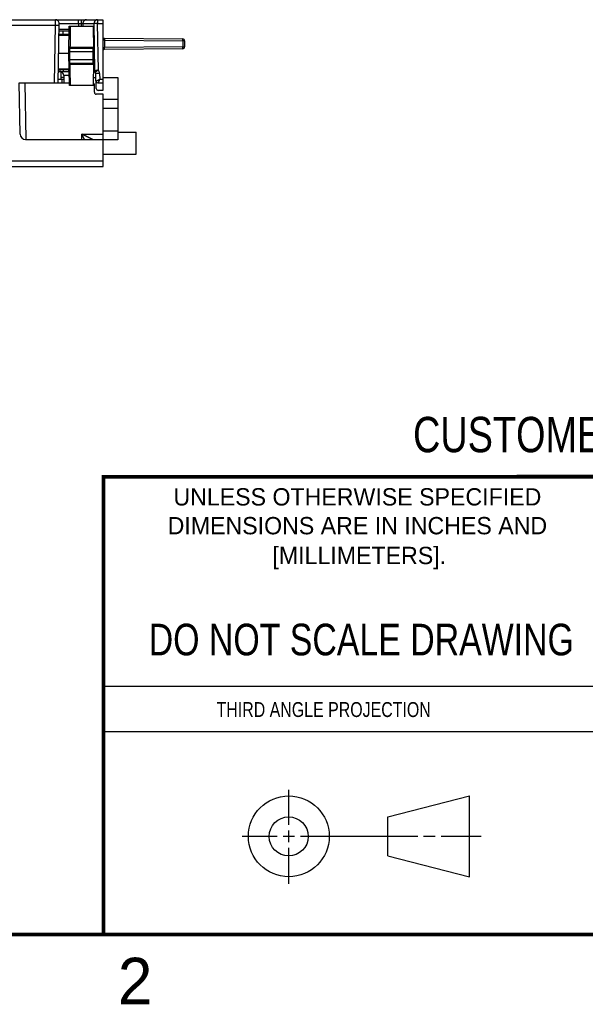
# Model space of a CAD drawing. Header units: inches. Extents: x 0 to 22, y 0 to 17.
# Tile 22 of 57: x 13.2 to 16.2, y 0.1 to 5.4. Entities that reach past the tile are written whole.
import ezdxf
from ezdxf.enums import TextEntityAlignment as Align

# ---------------------------------------------------------------- set-up
doc = ezdxf.new("R2010")
doc.units = ezdxf.units.IN
doc.header["$LTSCALE"] = 1.21
doc.header["$MEASUREMENT"] = 0
doc.layers.get('0').update_dxf_attribs({"linetype": 'CONTINUOUS'})
doc.styles.get("Standard").update_dxf_attribs({"font": 'txt', "width": 0.8})

msp = doc.modelspace()

# ---------------------------------------------------------------- linework, layer by layer
at = {"color": 7, "linetype": 'CONTINUOUS'}
for p, q in [((9.1957, 5.4149), (13.6062, 5.4149)), ((13.4906, 5.4149), (13.4906, 5.3946)), ((13.5784, 5.4149), (13.5784, 5.3949)), ((13.6062, 5.4149), (13.6062, 5.0349)), ((9.784, 5.3854), (13.3523, 5.3854)), ((13.3469, 5.0749), (13.3523, 5.3854)), ((13.3669, 5.0748), (13.3725, 5.3946)), ((13.4263, 5.3529), (13.3718, 5.3529)), ((13.4265, 5.3627), (13.3719, 5.3627)), ((13.3725, 5.3946), (13.4906, 5.3946)), ((13.3917, 5.3529), (13.3917, 5.3349)), ((13.4242, 5.2349), (13.4268, 5.3799)), ((13.4268, 5.3799), (13.5567, 5.3799)), ((13.4767, 5.3946), (13.4766, 5.3799)), ((13.4906, 5.3946), (13.4907, 5.3799)), ((13.4999, 5.3946), (13.5597, 5.3946)), ((13.4999, 5.3946), (13.5001, 5.3799)), ((13.5588, 5.2571), (13.5567, 5.3799)), ((13.5784, 5.3949), (13.5597, 5.3946)), ((13.5644, 5.1398), (13.5597, 5.3946)), ((13.5784, 5.3949), (13.6062, 5.3949)), ((13.5831, 5.1437), (13.5784, 5.3949)), ((13.4161, 5.33), (13.3714, 5.33)), ((13.4204, 5.3349), (13.3715, 5.3349)), ((13.6161, 5.3148), (14.0363, 5.3112)), ((13.6161, 5.3048), (14.0364, 5.3012)), ((13.6161, 5.3048), (13.6161, 5.265)), ((14.0462, 5.3012), (14.0364, 5.3012)), ((14.0364, 5.3012), (14.0364, 5.2687)), ((14.0462, 5.3012), (14.0462, 5.2687)), ((13.4243, 5.242), (13.4293, 5.2419)), ((13.4292, 5.2349), (13.4293, 5.2419)), ((13.554, 5.2419), (13.4293, 5.2419)), ((13.4298, 5.2619), (13.5524, 5.2619)), ((13.4305, 5.267), (13.5573, 5.267)), ((13.559, 5.242), (13.554, 5.2419)), ((13.554, 5.2419), (13.5541, 5.2349)), ((13.5589, 5.2551), (13.5588, 5.2571)), ((13.5589, 5.2453), (13.5589, 5.2475)), ((13.559, 5.243), (13.5589, 5.2453)), ((13.5591, 5.2349), (13.559, 5.243)), ((14.0364, 5.2687), (13.6161, 5.265)), ((14.0363, 5.2587), (13.6161, 5.255)), ((14.0364, 5.2687), (14.0462, 5.2687)), ((13.3697, 5.2349), (13.4242, 5.2349)), ((13.4272, 5.0619), (13.4242, 5.2349)), ((13.4248, 5.1998), (13.4298, 5.1999)), ((13.4298, 5.1999), (13.4292, 5.2349)), ((13.5535, 5.1999), (13.4298, 5.1999)), ((13.5585, 5.1998), (13.5535, 5.1999)), ((13.5583, 5.1841), (13.5584, 5.1857)), ((13.5584, 5.1954), (13.5585, 5.1977)), ((13.5584, 5.1932), (13.5584, 5.1954)), ((13.5584, 5.1857), (13.5584, 5.1932)), ((13.5585, 5.1998), (13.5591, 5.2349)), ((13.5585, 5.1977), (13.5585, 5.1998)), ((13.3803, 5.1349), (13.368, 5.1349)), ((13.4202, 5.1449), (13.3681, 5.1449)), ((13.4159, 5.1498), (13.3682, 5.1498)), ((13.375, 5.1435), (13.375, 5.1449)), ((13.3812, 5.1345), (13.3812, 5.0949)), ((13.4257, 5.1349), (13.385, 5.1349)), ((13.395, 5.1447), (13.395, 5.1449)), ((13.4218, 5.1447), (13.395, 5.1447)), ((13.395, 5.1349), (13.395, 5.1447)), ((13.5519, 5.1799), (13.4303, 5.1799)), ((13.5568, 5.1748), (13.431, 5.1748)), ((13.5562, 5.0619), (13.5583, 5.1841)), ((13.5597, 5.1349), (13.5575, 5.1349)), ((13.3673, 5.0949), (13.3969, 5.0949)), ((13.3968, 5.1046), (13.3812, 5.1046)), ((13.3871, 5.0949), (13.3871, 5.0749)), ((13.4263, 5.1153), (13.3966, 5.1153)), ((13.3966, 5.1153), (13.3973, 5.0749)), ((13.5569, 5.1038), (13.57, 5.1038)), ((13.5896, 5.1254), (13.5697, 5.1251)), ((13.5711, 5.0447), (13.5697, 5.1251)), ((13.5896, 5.1254), (13.5902, 5.0949)), ((13.5902, 5.0949), (13.6062, 5.0949)), ((13.6062, 5.1038), (13.6883, 5.1038)), ((13.6883, 5.1038), (13.6883, 4.7691)), ((13.1567, 5.0749), (13.427, 5.0749)), ((13.1623, 4.8004), (13.1575, 5.0749)), ((13.1875, 5.0749), (13.1928, 4.7709)), ((13.5562, 5.0619), (13.4272, 5.0619)), ((13.5618, 5.0248), (13.5614, 5.065)), ((13.5804, 5.0749), (13.6062, 5.0749)), ((13.6062, 5.0349), (13.5811, 5.0349)), ((13.6082, 5.0149), (13.5718, 5.0149)), ((13.6082, 4.6269), (13.6082, 5.0149)), ((13.6883, 4.9856), (13.6082, 4.9856)), ((13.6883, 4.9384), (13.6082, 4.9384)), ((13.6883, 4.8164), (13.6082, 4.8164)), ((13.1923, 4.7709), (13.6082, 4.7709)), ((13.4936, 4.7709), (13.4941, 4.8004)), ((13.4941, 4.8004), (13.6082, 4.8004)), ((13.6883, 4.7691), (13.6082, 4.7691)), ((13.6883, 4.811), (13.7857, 4.811)), ((13.7857, 4.6929), (13.7857, 4.811)), ((9.1177, 4.6564), (13.6082, 4.6564)), ((13.6082, 4.6929), (13.7857, 4.6929)), ((9.1377, 4.6269), (13.6082, 4.6269)), ((15.1374, 1.132), (15.5769, 1.2447)), ((15.5769, 0.8105), (15.5769, 1.2447)), ((15.1374, 0.9219), (15.1374, 1.132)), ((15.1374, 0.9219), (15.5769, 0.8105))]:
    msp.add_line(p, q, dxfattribs=at)
at = {"color": 2, "linetype": 'CONTINUOUS'}
for p, q in [((13.61, 1.835), (16.375, 1.835)), ((16.375, 1.5888), (13.61, 1.5888)), ((14.6059, 1.0901), (14.6059, 1.2769)), ((14.6059, 0.9964), (14.6059, 1.0589)), ((14.3557, 1.0276), (14.5434, 1.0276)), ((14.5747, 1.0276), (14.6372, 1.0276)), ((14.6684, 1.0276), (15.2987, 1.0276)), ((15.3299, 1.0276), (15.3924, 1.0276)), ((15.4237, 1.0276), (15.6394, 1.0276)), ((14.6059, 0.7723), (14.6059, 0.9651))]:
    msp.add_line(p, q, dxfattribs=at)
at = {"color": 7, "linetype": 'CONTINUOUS'}
for points in [[(13.4263, 5.353), (13.4262, 5.3516), (13.4262, 5.3502), (13.4261, 5.3489), (13.4261, 5.3476), (13.426, 5.3464), (13.4259, 5.3453), (13.4258, 5.3442), (13.4257, 5.3432), (13.4256, 5.3423), (13.4254, 5.3415), (13.4253, 5.3407), (13.4251, 5.3399), (13.4249, 5.3393), (13.4248, 5.3387), (13.4246, 5.3381), (13.4244, 5.3377), (13.4242, 5.3372), (13.424, 5.3368), (13.4238, 5.3365), (13.4236, 5.3362), (13.4234, 5.3359), (13.4232, 5.3357), (13.4229, 5.3355), (13.4227, 5.3354), (13.4224, 5.3352), (13.4221, 5.3351), (13.4217, 5.335), (13.4213, 5.335), (13.4208, 5.3349), (13.4204, 5.3349)], [(13.5589, 5.2475), (13.5589, 5.2509), (13.5589, 5.2551)], [(13.375, 5.1435), (13.3751, 5.143), (13.3751, 5.1424), (13.3752, 5.1418), (13.3753, 5.1412), (13.3755, 5.1407), (13.3757, 5.1401), (13.3759, 5.1396), (13.3762, 5.1391), (13.3765, 5.1386), (13.3768, 5.1381), (13.3771, 5.1376), (13.3775, 5.1371), (13.3779, 5.1367), (13.3783, 5.1363), (13.3787, 5.1359), (13.3792, 5.1356), (13.3797, 5.1352), (13.3802, 5.1349), (13.3807, 5.1347), (13.3812, 5.1344), (13.3818, 5.1342), (13.3822, 5.1341)], [(13.4202, 5.1449), (13.4206, 5.1449), (13.4211, 5.1449), (13.4215, 5.1448), (13.4219, 5.1447), (13.4222, 5.1446), (13.4225, 5.1445), (13.4227, 5.1443), (13.423, 5.1441), (13.4232, 5.1439), (13.4234, 5.1437), (13.4236, 5.1433), (13.4238, 5.143), (13.424, 5.1426), (13.4242, 5.1422), (13.4244, 5.1417), (13.4246, 5.1412), (13.4248, 5.1406), (13.4249, 5.1399), (13.4251, 5.1392), (13.4252, 5.1384), (13.4254, 5.1375), (13.4255, 5.1366), (13.4256, 5.1356), (13.4257, 5.1345), (13.4258, 5.1334), (13.4259, 5.1322), (13.426, 5.131), (13.426, 5.1296), (13.4261, 5.1283), (13.4261, 5.1268)]]:
    msp.add_lwpolyline(points, dxfattribs=at)
at = {"color": 7, "linetype": 'CONTINUOUS', "const_width": 0.02}
for points in [[(13.6, 2.9595), (21.5, 2.96)], [(13.61, 0.5), (13.61, 2.96)], [(0.5, 0.5), (21.5, 0.5)]]:
    msp.add_lwpolyline(points, dxfattribs=at)
at = {"color": 7, "linetype": 'CONTINUOUS'}
for centre, radius in [((14.6059, 1.0276), 0.2171), ((14.6054, 1.0269), 0.105)]:
    msp.add_circle(centre, radius, dxfattribs=at)
for centre, radius, start, end in [((13.3525, 5.3949), 0.02, 359, 90), ((13.3517, 5.3329), 0.02, 5.7407, 8.7653), ((13.6162, 5.3248), 0.01, 180, 269.5), ((14.0362, 5.3012), 0.01, 0, 89.5), ((13.4298, 5.2669), 0.005, 179, 270), ((13.6162, 5.245), 0.01, 90.5, 180), ((14.0362, 5.2687), 0.01, 270.5, 360), ((13.385, 5.1449), 0.01, 181, 270), ((13.3766, 5.1149), 0.02, 1, 73.6307), ((13.4303, 5.1749), 0.005, 90, 181), ((13.5597, 5.1249), 0.01, 1, 90), ((13.5597, 5.1249), 0.03, 1, 38.7145), ((13.5804, 5.0849), 0.01, 181, 270), ((13.5514, 5.0649), 0.01, 0.5, 59.9725), ((13.5811, 5.0449), 0.01, 181, 270), ((13.5718, 5.0249), 0.01, 180.5, 270), ((13.1923, 4.8009), 0.03, 181, 270)]:
    msp.add_arc(centre, radius, start, end, dxfattribs=at)
for points, knots in [([(13.3523, 5.3854), (13.3523, 5.3859), (13.3523, 5.3868), (13.3524, 5.3882), (13.3524, 5.3895), (13.3524, 5.3909), (13.3524, 5.3922), (13.3524, 5.3935), (13.3524, 5.3948), (13.3524, 5.3961), (13.3524, 5.3974), (13.3524, 5.3986), (13.3524, 5.3998), (13.3524, 5.401), (13.3524, 5.4021), (13.3524, 5.4032), (13.3524, 5.4043), (13.3525, 5.4053), (13.3525, 5.4063), (13.3525, 5.4072), (13.3525, 5.4081), (13.3525, 5.409), (13.3525, 5.4098), (13.3525, 5.4105), (13.3525, 5.4112), (13.3525, 5.4118), (13.3525, 5.4124), (13.3525, 5.4129), (13.3525, 5.4134), (13.3525, 5.4138), (13.3525, 5.4141), (13.3525, 5.4144), (13.3525, 5.4146), (13.3525, 5.4148), (13.3525, 5.4149), (13.3525, 5.4149), (13.3525, 5.4149)], [0, 0, 0, 0, 0.046464, 0.092787, 0.138875, 0.184636, 0.229976, 0.274803, 0.319026, 0.362554, 0.405289, 0.447137, 0.488007, 0.527812, 0.56648, 0.603933, 0.640091, 0.674874, 0.70821, 0.740031, 0.77027, 0.798865, 0.825756, 0.850886, 0.8742, 0.895653, 0.915201, 0.932801, 0.948418, 0.962018, 0.973574, 0.983061, 0.990461, 0.995757, 0.998939, 1, 1, 1, 1]), ([(13.4767, 5.3946), (13.4767, 5.3949), (13.4767, 5.3956), (13.4767, 5.3966), (13.4767, 5.3976), (13.4766, 5.3986), (13.4766, 5.3996), (13.4766, 5.4006), (13.4765, 5.4016), (13.4765, 5.4025), (13.4764, 5.4035), (13.4764, 5.4044), (13.4763, 5.4053), (13.4762, 5.4061), (13.4761, 5.407), (13.4761, 5.4078), (13.476, 5.4085), (13.4759, 5.4093), (13.4758, 5.4099), (13.4757, 5.4106), (13.4756, 5.4112), (13.4755, 5.4118), (13.4753, 5.4123), (13.4752, 5.4128), (13.4751, 5.4132), (13.475, 5.4136), (13.4749, 5.414), (13.4747, 5.4143), (13.4746, 5.4145), (13.4745, 5.4147), (13.4743, 5.4148), (13.4742, 5.4149), (13.4741, 5.4149), (13.474, 5.4149)], [0, 0, 0, 0, 0.048857, 0.097682, 0.146287, 0.19452, 0.242361, 0.28965, 0.336207, 0.381969, 0.426857, 0.470695, 0.513352, 0.554807, 0.594912, 0.633518, 0.670584, 0.706027, 0.739711, 0.771544, 0.80151, 0.8295, 0.855419, 0.879259, 0.900968, 0.920484, 0.937799, 0.95294, 0.965922, 0.976828, 0.985864, 0.993381, 1, 1, 1, 1]), ([(13.5187, 5.4149), (13.5183, 5.4149), (13.5177, 5.4149), (13.5167, 5.4148), (13.5158, 5.4147), (13.5148, 5.4145), (13.5139, 5.4143), (13.513, 5.414), (13.5121, 5.4137), (13.5112, 5.4133), (13.5103, 5.4128), (13.5095, 5.4124), (13.5086, 5.4118), (13.5078, 5.4113), (13.5071, 5.4107), (13.5063, 5.41), (13.5056, 5.4093), (13.505, 5.4086), (13.5043, 5.4078), (13.5037, 5.407), (13.5032, 5.4062), (13.5026, 5.4053), (13.5022, 5.4044), (13.5017, 5.4035), (13.5013, 5.4026), (13.501, 5.4016), (13.5007, 5.4006), (13.5005, 5.3997), (13.5002, 5.3986), (13.5001, 5.3976), (13.5, 5.3966), (13.4999, 5.3956), (13.4999, 5.3949), (13.4999, 5.3946)], [0, 0, 0, 0, 0.031179, 0.06237, 0.093583, 0.124831, 0.156123, 0.18747, 0.218881, 0.250365, 0.281931, 0.313584, 0.345333, 0.37718, 0.409131, 0.441188, 0.473353, 0.505627, 0.538009, 0.570497, 0.603088, 0.63578, 0.668566, 0.701441, 0.734399, 0.767432, 0.800531, 0.833689, 0.866895, 0.900139, 0.933412, 0.966702, 1, 1, 1, 1]), ([(13.5784, 5.4149), (13.5781, 5.4149), (13.5774, 5.4149), (13.5765, 5.4148), (13.5755, 5.4147), (13.5746, 5.4145), (13.5736, 5.4143), (13.5727, 5.414), (13.5718, 5.4137), (13.5709, 5.4133), (13.57, 5.4128), (13.5692, 5.4124), (13.5684, 5.4118), (13.5676, 5.4113), (13.5668, 5.4107), (13.5661, 5.41), (13.5654, 5.4093), (13.5647, 5.4086), (13.564, 5.4078), (13.5634, 5.407), (13.5629, 5.4062), (13.5624, 5.4053), (13.5619, 5.4044), (13.5615, 5.4035), (13.5611, 5.4026), (13.5607, 5.4016), (13.5604, 5.4006), (13.5602, 5.3997), (13.56, 5.3987), (13.5598, 5.3976), (13.5597, 5.3966), (13.5597, 5.3956), (13.5596, 5.3949), (13.5597, 5.3946)], [0, 0, 0, 0, 0.031106, 0.062214, 0.093357, 0.124558, 0.155832, 0.187185, 0.218616, 0.250118, 0.281691, 0.313347, 0.345096, 0.376948, 0.408908, 0.440977, 0.473156, 0.505442, 0.537836, 0.570335, 0.602938, 0.635641, 0.66844, 0.701328, 0.734299, 0.767344, 0.800456, 0.833626, 0.866844, 0.900101, 0.933387, 0.96669, 1, 1, 1, 1]), ([(13.3523, 5.3854), (13.3527, 5.3854), (13.3533, 5.3854), (13.3544, 5.3854), (13.3554, 5.3854), (13.3564, 5.3854), (13.3573, 5.3853), (13.3583, 5.3853), (13.3593, 5.3853), (13.3602, 5.3853), (13.3611, 5.3853), (13.362, 5.3852), (13.3629, 5.3852), (13.3638, 5.3852), (13.3646, 5.3852), (13.3654, 5.3851), (13.3661, 5.3851), (13.3668, 5.3851), (13.3675, 5.3851), (13.3681, 5.385), (13.3687, 5.385), (13.3693, 5.385), (13.3698, 5.385), (13.3703, 5.3849), (13.3707, 5.3849), (13.3711, 5.3849), (13.3714, 5.3849), (13.3717, 5.3848), (13.3719, 5.3848), (13.3721, 5.3848), (13.3722, 5.3848), (13.3723, 5.3848), (13.3723, 5.3848), (13.3723, 5.3847)], [0, 0, 0, 0, 0.05061, 0.10109, 0.151312, 0.201147, 0.250465, 0.299142, 0.347051, 0.39407, 0.440079, 0.484958, 0.528593, 0.570872, 0.611687, 0.650932, 0.688507, 0.724316, 0.758266, 0.790271, 0.820249, 0.848122, 0.87382, 0.897277, 0.918433, 0.937234, 0.953632, 0.967588, 0.979066, 0.988041, 0.994498, 0.998443, 1, 1, 1, 1]), ([(13.4262, 5.3516), (13.4262, 5.3514), (13.4262, 5.3508), (13.4262, 5.3496), (13.4261, 5.3481), (13.426, 5.3467), (13.4259, 5.3453), (13.4258, 5.344), (13.4257, 5.3428), (13.4255, 5.3416), (13.4253, 5.3404), (13.4251, 5.3393), (13.4249, 5.3383), (13.4247, 5.3374), (13.4244, 5.3365), (13.4241, 5.3356), (13.4237, 5.3349), (13.4234, 5.3342), (13.423, 5.3335), (13.4225, 5.3329), (13.4221, 5.3323), (13.4215, 5.3319), (13.421, 5.3314), (13.4204, 5.331), (13.4198, 5.3307), (13.4191, 5.3305), (13.4184, 5.3303), (13.4177, 5.3301), (13.4169, 5.33), (13.4163, 5.33), (13.4161, 5.33)], [0, 0, 0, 0, 0.01526, 0.073223, 0.129222, 0.183164, 0.234984, 0.284646, 0.33213, 0.377454, 0.420658, 0.461777, 0.500823, 0.537836, 0.572932, 0.606257, 0.637958, 0.668177, 0.697076, 0.724852, 0.751727, 0.777965, 0.803855, 0.829691, 0.855759, 0.882348, 0.909766, 0.938322, 0.968309, 1, 1, 1, 1]), ([(13.4263, 5.3529), (13.4263, 5.3529), (13.4263, 5.3525), (13.4263, 5.3521), (13.4263, 5.3518)], [0, 0, 0, 0, 0.130018, 1, 1, 1, 1]), ([(13.4325, 5.3799), (13.4323, 5.3675), (13.4319, 5.3425), (13.4312, 5.3049), (13.4307, 5.2797), (13.4305, 5.267)], [0, 0, 0, 0, 0.330369, 0.663666, 1, 1, 1, 1]), ([(13.4906, 5.3946), (13.4908, 5.3946), (13.4912, 5.3946), (13.4918, 5.3945), (13.4924, 5.3945), (13.493, 5.3945), (13.4936, 5.3945), (13.4941, 5.3945), (13.4947, 5.3945), (13.4952, 5.3945), (13.4958, 5.3945), (13.4963, 5.3945), (13.4967, 5.3945), (13.4972, 5.3945), (13.4977, 5.3945), (13.4981, 5.3945), (13.4984, 5.3945), (13.4988, 5.3945), (13.4991, 5.3945), (13.4994, 5.3945), (13.4997, 5.3946), (13.4999, 5.3946), (13.4999, 5.3946)], [0, 0, 0, 0, 0.064766, 0.12928, 0.193305, 0.256608, 0.318958, 0.380126, 0.439889, 0.498027, 0.554324, 0.608572, 0.66057, 0.710133, 0.757085, 0.801261, 0.842508, 0.880681, 0.915638, 0.947253, 0.975407, 1, 1, 1, 1]), ([(13.4161, 5.33), (13.4161, 5.3301), (13.4161, 5.3304), (13.4161, 5.3307), (13.4162, 5.3311), (13.4162, 5.3314), (13.4163, 5.3317), (13.4165, 5.3321), (13.4166, 5.3324), (13.4168, 5.3327), (13.417, 5.333), (13.4171, 5.3332), (13.4174, 5.3335), (13.4176, 5.3337), (13.4178, 5.3339), (13.4181, 5.3341), (13.4183, 5.3343), (13.4186, 5.3345), (13.4189, 5.3346), (13.4192, 5.3347), (13.4195, 5.3348), (13.4198, 5.3349), (13.4201, 5.3349), (13.4203, 5.3349), (13.4204, 5.3349)], [0, 0, 0, 0, 0.048539, 0.097007, 0.145345, 0.1935, 0.24142, 0.289059, 0.336373, 0.383325, 0.429885, 0.47603, 0.521743, 0.567018, 0.611855, 0.656265, 0.700267, 0.743889, 0.787166, 0.830143, 0.872872, 0.915407, 0.957812, 1, 1, 1, 1]), ([(13.6062, 5.3248), (13.6062, 5.3242), (13.6063, 5.323), (13.6064, 5.3213), (13.6066, 5.3195), (13.6068, 5.3179), (13.6072, 5.3163), (13.6075, 5.3149), (13.6079, 5.3136), (13.6084, 5.3124), (13.6088, 5.3113), (13.6093, 5.3104), (13.6098, 5.3095), (13.6102, 5.3088), (13.6107, 5.3082), (13.6112, 5.3076), (13.6116, 5.3071), (13.612, 5.3067), (13.6124, 5.3063), (13.6128, 5.306), (13.6132, 5.3057), (13.6136, 5.3055), (13.614, 5.3053), (13.6143, 5.3052), (13.6147, 5.3051), (13.6151, 5.305), (13.6154, 5.3049), (13.6157, 5.3049), (13.6159, 5.3048), (13.6161, 5.3048)], [0, 0, 0, 0, 0.075384, 0.149685, 0.221977, 0.291339, 0.35708, 0.418718, 0.475969, 0.528734, 0.577064, 0.621126, 0.661181, 0.697537, 0.730531, 0.760511, 0.787799, 0.812718, 0.835576, 0.856665, 0.876203, 0.894401, 0.911493, 0.927723, 0.943252, 0.958157, 0.972522, 0.986436, 1, 1, 1, 1]), ([(13.6161, 5.3148), (13.6161, 5.3148), (13.6161, 5.3148), (13.6161, 5.3148), (13.6161, 5.3147), (13.6162, 5.3145), (13.6162, 5.3144), (13.6162, 5.3142), (13.6162, 5.3139), (13.6162, 5.3137), (13.6162, 5.3134), (13.6162, 5.3131), (13.6162, 5.3127), (13.6162, 5.3123), (13.6161, 5.3119), (13.6161, 5.3115), (13.6161, 5.311), (13.6161, 5.3105), (13.6161, 5.31), (13.6161, 5.3095), (13.6161, 5.3089), (13.6161, 5.3084), (13.6161, 5.3078), (13.6161, 5.3072), (13.6161, 5.3066), (13.6161, 5.306), (13.6161, 5.3054), (13.6161, 5.305), (13.6161, 5.3048)], [0, 0, 0, 0, 0.001875, 0.007356, 0.016451, 0.029132, 0.045355, 0.065059, 0.088174, 0.114615, 0.144286, 0.177079, 0.212875, 0.251544, 0.292942, 0.336921, 0.38332, 0.431968, 0.48269, 0.535297, 0.589601, 0.645402, 0.7025, 0.760684, 0.819741, 0.879453, 0.939601, 1, 1, 1, 1]), ([(14.0364, 5.3012), (14.0364, 5.3014), (14.0364, 5.3018), (14.0364, 5.3024), (14.0364, 5.303), (14.0364, 5.3036), (14.0364, 5.3041), (14.0364, 5.3047), (14.0364, 5.3053), (14.0364, 5.3058), (14.0364, 5.3063), (14.0364, 5.3068), (14.0364, 5.3073), (14.0364, 5.3078), (14.0364, 5.3082), (14.0364, 5.3086), (14.0364, 5.309), (14.0364, 5.3094), (14.0364, 5.3097), (14.0364, 5.31), (14.0364, 5.3103), (14.0364, 5.3105), (14.0364, 5.3107), (14.0364, 5.3109), (14.0363, 5.311), (14.0363, 5.3111), (14.0363, 5.3111), (14.0363, 5.3112), (14.0363, 5.3112)], [0, 0, 0, 0, 0.060185, 0.120169, 0.179769, 0.23878, 0.296965, 0.354068, 0.409855, 0.464147, 0.516748, 0.567468, 0.616122, 0.662526, 0.706507, 0.747912, 0.786588, 0.822394, 0.855201, 0.884887, 0.911346, 0.934481, 0.954209, 0.97046, 0.983179, 0.992327, 0.997893, 1, 1, 1, 1]), ([(13.4248, 5.267), (13.4248, 5.267), (13.4248, 5.267), (13.4248, 5.267), (13.4249, 5.267), (13.425, 5.267), (13.4251, 5.267), (13.4252, 5.267), (13.4254, 5.267), (13.4256, 5.267), (13.4258, 5.2671), (13.426, 5.2671), (13.4263, 5.2671), (13.4265, 5.2671), (13.4268, 5.2671), (13.4271, 5.2671), (13.4274, 5.2671), (13.4277, 5.267), (13.428, 5.267), (13.4284, 5.267), (13.4287, 5.267), (13.4291, 5.267), (13.4294, 5.267), (13.4298, 5.267), (13.4301, 5.267), (13.4304, 5.267), (13.4305, 5.267)], [0, 0, 0, 0, 0.002559, 0.009349, 0.020504, 0.035994, 0.055749, 0.079672, 0.107643, 0.139523, 0.17515, 0.214342, 0.256901, 0.30261, 0.351237, 0.402534, 0.45624, 0.512082, 0.569776, 0.629027, 0.689535, 0.750991, 0.813082, 0.875493, 0.937905, 1, 1, 1, 1]), ([(13.4293, 5.2419), (13.4294, 5.2423), (13.4294, 5.2429), (13.4294, 5.2439), (13.4294, 5.2449), (13.4294, 5.2459), (13.4295, 5.2469), (13.4295, 5.2479), (13.4295, 5.2489), (13.4295, 5.2498), (13.4295, 5.2507), (13.4296, 5.2516), (13.4296, 5.2525), (13.4296, 5.2533), (13.4296, 5.2542), (13.4296, 5.2549), (13.4296, 5.2557), (13.4297, 5.2564), (13.4297, 5.2571), (13.4297, 5.2577), (13.4297, 5.2583), (13.4297, 5.2589), (13.4297, 5.2594), (13.4297, 5.2599), (13.4297, 5.2603), (13.4298, 5.2607), (13.4298, 5.261), (13.4298, 5.2613), (13.4298, 5.2615), (13.4298, 5.2617), (13.4298, 5.2618), (13.4298, 5.2619), (13.4298, 5.2619), (13.4298, 5.2619)], [0, 0, 0, 0, 0.050689, 0.101229, 0.151515, 0.201415, 0.250804, 0.299553, 0.347532, 0.394614, 0.440686, 0.485628, 0.529309, 0.571603, 0.612419, 0.651669, 0.689246, 0.725037, 0.75895, 0.79091, 0.820849, 0.848699, 0.874391, 0.897846, 0.918993, 0.93778, 0.954161, 0.968095, 0.979542, 0.988477, 0.994875, 0.998719, 1, 1, 1, 1]), ([(13.4305, 5.267), (13.4305, 5.2669), (13.4305, 5.2667), (13.4305, 5.2663), (13.4305, 5.266), (13.4305, 5.2657), (13.4305, 5.2653), (13.4304, 5.265), (13.4304, 5.2647), (13.4304, 5.2644), (13.4304, 5.2641), (13.4303, 5.2638), (13.4303, 5.2636), (13.4303, 5.2633), (13.4302, 5.2631), (13.4302, 5.2629), (13.4302, 5.2627), (13.4301, 5.2625), (13.4301, 5.2624), (13.43, 5.2622), (13.43, 5.2621), (13.4299, 5.262), (13.4299, 5.262), (13.4298, 5.2619), (13.4298, 5.2619), (13.4298, 5.2619)], [0, 0, 0, 0, 0.064697, 0.129825, 0.194928, 0.259483, 0.322915, 0.384833, 0.445021, 0.503227, 0.55918, 0.612601, 0.66325, 0.710903, 0.75535, 0.7964, 0.833881, 0.86765, 0.897595, 0.923643, 0.945775, 0.964063, 0.978731, 0.990324, 1, 1, 1, 1]), ([(13.5573, 5.267), (13.5573, 5.2669), (13.5573, 5.2666), (13.5573, 5.2663), (13.5572, 5.2659), (13.5572, 5.2656), (13.557, 5.2652), (13.5569, 5.2649), (13.5568, 5.2646), (13.5566, 5.2643), (13.5564, 5.264), (13.5562, 5.2637), (13.5559, 5.2634), (13.5557, 5.2632), (13.5554, 5.2629), (13.5551, 5.2627), (13.5548, 5.2625), (13.5545, 5.2624), (13.5541, 5.2622), (13.5538, 5.2621), (13.5534, 5.262), (13.5531, 5.262), (13.5527, 5.2619), (13.5525, 5.2619), (13.5524, 5.2619)], [0, 0, 0, 0, 0.045657, 0.091311, 0.136958, 0.182593, 0.228214, 0.273815, 0.319395, 0.364951, 0.41048, 0.455981, 0.501452, 0.546894, 0.592306, 0.637689, 0.683045, 0.728376, 0.773684, 0.818972, 0.864244, 0.909503, 0.954754, 1, 1, 1, 1]), ([(13.5524, 5.2619), (13.5524, 5.2619), (13.5525, 5.2619), (13.5527, 5.2618), (13.5529, 5.2617), (13.553, 5.2615), (13.5531, 5.2613), (13.5532, 5.261), (13.5533, 5.2607), (13.5534, 5.2603), (13.5535, 5.2599), (13.5535, 5.2594), (13.5536, 5.2589), (13.5537, 5.2584), (13.5537, 5.2578), (13.5537, 5.2571), (13.5538, 5.2565), (13.5538, 5.2557), (13.5538, 5.255), (13.5538, 5.2542), (13.5538, 5.2534), (13.5539, 5.2525), (13.5539, 5.2517), (13.5539, 5.2508), (13.5539, 5.2498), (13.5539, 5.2489), (13.5539, 5.2479), (13.5539, 5.247), (13.5539, 5.246), (13.5539, 5.245), (13.5539, 5.244), (13.554, 5.2429), (13.554, 5.2423), (13.554, 5.2419)], [0, 0, 0, 0, 0.008144, 0.016553, 0.025907, 0.0367, 0.049252, 0.063755, 0.080314, 0.098984, 0.119791, 0.14274, 0.167808, 0.194954, 0.224131, 0.255291, 0.288378, 0.323336, 0.360087, 0.398523, 0.438528, 0.480013, 0.522886, 0.567022, 0.612284, 0.658549, 0.705698, 0.753607, 0.802136, 0.851159, 0.900559, 0.950215, 1, 1, 1, 1]), ([(13.5573, 5.267), (13.5574, 5.267), (13.5575, 5.267), (13.5577, 5.2669), (13.5578, 5.2667), (13.5579, 5.2665), (13.5581, 5.2663), (13.5582, 5.2659), (13.5583, 5.2656), (13.5584, 5.2651), (13.5584, 5.2647), (13.5585, 5.2641), (13.5586, 5.2636), (13.5586, 5.2629), (13.5587, 5.2622), (13.5587, 5.2615), (13.5587, 5.2608), (13.5588, 5.2599), (13.5588, 5.2591), (13.5588, 5.2584), (13.5588, 5.258), (13.5588, 5.258)], [0, 0, 0, 0, 0.017647, 0.03638, 0.058006, 0.083702, 0.114143, 0.149669, 0.190441, 0.236528, 0.287951, 0.344688, 0.406635, 0.473636, 0.545526, 0.622149, 0.703343, 0.788925, 0.878695, 0.97242, 1, 1, 1, 1]), ([(13.6161, 5.265), (13.6159, 5.265), (13.6157, 5.265), (13.6154, 5.2649), (13.6151, 5.2649), (13.6147, 5.2648), (13.6144, 5.2647), (13.614, 5.2645), (13.6136, 5.2643), (13.6132, 5.2641), (13.6128, 5.2638), (13.6124, 5.2635), (13.612, 5.2632), (13.6116, 5.2627), (13.6112, 5.2623), (13.6107, 5.2617), (13.6102, 5.261), (13.6098, 5.2603), (13.6093, 5.2595), (13.6088, 5.2585), (13.6084, 5.2574), (13.6079, 5.2562), (13.6075, 5.2549), (13.6072, 5.2535), (13.6068, 5.252), (13.6066, 5.2503), (13.6064, 5.2486), (13.6063, 5.2468), (13.6062, 5.2456), (13.6062, 5.245)], [0, 0, 0, 0, 0.013369, 0.027208, 0.041575, 0.056517, 0.072085, 0.088402, 0.105615, 0.123854, 0.143309, 0.164293, 0.187118, 0.212059, 0.239371, 0.269336, 0.302309, 0.338674, 0.378741, 0.422815, 0.471142, 0.523911, 0.581169, 0.642817, 0.708577, 0.777966, 0.850279, 0.924592, 1, 1, 1, 1]), ([(13.6161, 5.255), (13.6161, 5.255), (13.6161, 5.255), (13.6161, 5.2551), (13.6161, 5.2552), (13.6162, 5.2553), (13.6162, 5.2555), (13.6162, 5.2557), (13.6162, 5.2559), (13.6162, 5.2562), (13.6162, 5.2565), (13.6162, 5.2568), (13.6162, 5.2571), (13.6162, 5.2575), (13.6161, 5.2579), (13.6161, 5.2584), (13.6161, 5.2588), (13.6161, 5.2593), (13.6161, 5.2598), (13.6161, 5.2604), (13.6161, 5.2609), (13.6161, 5.2615), (13.6161, 5.262), (13.6161, 5.2626), (13.6161, 5.2632), (13.6161, 5.2638), (13.6161, 5.2644), (13.6161, 5.2648), (13.6161, 5.265)], [0, 0, 0, 0, 0.001851, 0.007331, 0.016429, 0.029113, 0.045336, 0.065039, 0.08815, 0.114587, 0.144257, 0.177053, 0.212854, 0.251528, 0.292935, 0.336922, 0.383332, 0.431993, 0.482727, 0.535346, 0.589657, 0.645467, 0.702575, 0.760769, 0.819831, 0.87954, 0.939671, 1, 1, 1, 1]), ([(14.0363, 5.2587), (14.0363, 5.2587), (14.0363, 5.2587), (14.0363, 5.2588), (14.0363, 5.2589), (14.0364, 5.259), (14.0364, 5.2591), (14.0364, 5.2593), (14.0364, 5.2596), (14.0364, 5.2598), (14.0364, 5.2601), (14.0364, 5.2605), (14.0364, 5.2608), (14.0364, 5.2612), (14.0364, 5.2616), (14.0364, 5.2621), (14.0364, 5.2625), (14.0364, 5.263), (14.0364, 5.2635), (14.0364, 5.264), (14.0364, 5.2646), (14.0364, 5.2651), (14.0364, 5.2657), (14.0364, 5.2663), (14.0364, 5.2669), (14.0364, 5.2675), (14.0364, 5.2681), (14.0364, 5.2685), (14.0364, 5.2687)], [0, 0, 0, 0, 0.002105, 0.007668, 0.01681, 0.029521, 0.045763, 0.065479, 0.0886, 0.115042, 0.144711, 0.177498, 0.213284, 0.251938, 0.293321, 0.337282, 0.383659, 0.432285, 0.482982, 0.535564, 0.589841, 0.645614, 0.70268, 0.760831, 0.819855, 0.879537, 0.939658, 1, 1, 1, 1]), ([(13.4292, 5.2349), (13.4291, 5.2349), (13.4289, 5.2349), (13.4285, 5.2349), (13.4282, 5.2349), (13.4278, 5.2349), (13.4275, 5.2349), (13.4272, 5.2349), (13.4268, 5.2349), (13.4265, 5.2349), (13.4262, 5.2349), (13.426, 5.2349), (13.4257, 5.2349), (13.4255, 5.2349), (13.4252, 5.2349), (13.425, 5.2349), (13.4248, 5.2349), (13.4247, 5.2349), (13.4245, 5.2349), (13.4244, 5.2349), (13.4243, 5.2349), (13.4243, 5.2349), (13.4242, 5.2349), (13.4242, 5.2349), (13.4242, 5.2349)], [0, 0, 0, 0, 0.071279, 0.14218, 0.21235, 0.281443, 0.349115, 0.415037, 0.47889, 0.54028, 0.59891, 0.654579, 0.70686, 0.755533, 0.800392, 0.841109, 0.877573, 0.909569, 0.936887, 0.959462, 0.977133, 0.989809, 0.997451, 1, 1, 1, 1]), ([(13.4303, 5.1799), (13.4303, 5.1799), (13.4303, 5.18), (13.4303, 5.18), (13.4303, 5.1802), (13.4303, 5.1803), (13.4303, 5.1806), (13.4303, 5.1809), (13.4302, 5.1812), (13.4302, 5.1816), (13.4302, 5.182), (13.4302, 5.1825), (13.4302, 5.183), (13.4302, 5.1835), (13.4302, 5.1841), (13.4302, 5.1848), (13.4302, 5.1854), (13.4301, 5.1862), (13.4301, 5.1869), (13.4301, 5.1877), (13.4301, 5.1885), (13.4301, 5.1894), (13.43, 5.1902), (13.43, 5.1911), (13.43, 5.192), (13.43, 5.193), (13.43, 5.1939), (13.4299, 5.1949), (13.4299, 5.1959), (13.4299, 5.1969), (13.4299, 5.1979), (13.4299, 5.1989), (13.4298, 5.1996), (13.4298, 5.1999)], [0, 0, 0, 0, 0.001284, 0.005133, 0.011536, 0.020478, 0.031937, 0.045886, 0.062288, 0.081098, 0.102272, 0.125756, 0.151479, 0.179366, 0.209351, 0.24137, 0.275336, 0.311144, 0.348697, 0.387907, 0.428689, 0.470954, 0.514606, 0.559518, 0.605557, 0.652604, 0.700545, 0.749257, 0.798612, 0.848483, 0.898748, 0.949278, 1, 1, 1, 1]), ([(13.5535, 5.1999), (13.5535, 5.1996), (13.5535, 5.1989), (13.5535, 5.1979), (13.5534, 5.1969), (13.5534, 5.1959), (13.5534, 5.1949), (13.5534, 5.1939), (13.5534, 5.1929), (13.5534, 5.192), (13.5534, 5.1911), (13.5534, 5.1902), (13.5534, 5.1893), (13.5534, 5.1885), (13.5533, 5.1876), (13.5533, 5.1869), (13.5533, 5.1861), (13.5533, 5.1854), (13.5533, 5.1847), (13.5532, 5.1841), (13.5532, 5.1835), (13.5531, 5.1829), (13.5531, 5.1824), (13.553, 5.182), (13.5529, 5.1815), (13.5528, 5.1812), (13.5527, 5.1808), (13.5526, 5.1806), (13.5525, 5.1803), (13.5524, 5.1802), (13.5522, 5.18), (13.5521, 5.1799), (13.5519, 5.1799), (13.5519, 5.1799)], [0, 0, 0, 0, 0.049843, 0.099499, 0.148895, 0.197905, 0.246409, 0.294282, 0.341395, 0.387625, 0.432855, 0.476961, 0.519802, 0.561251, 0.601213, 0.6396, 0.676326, 0.711305, 0.744444, 0.775651, 0.804862, 0.832035, 0.857129, 0.880101, 0.900926, 0.91961, 0.93618, 0.950692, 0.963254, 0.974054, 0.983418, 0.991844, 1, 1, 1, 1]), ([(13.5541, 5.2349), (13.554, 5.231), (13.5539, 5.2233), (13.5537, 5.2116), (13.5536, 5.2038), (13.5535, 5.1999)], [0, 0, 0, 0, 0.33333, 0.666674, 1, 1, 1, 1]), ([(13.5541, 5.2349), (13.5542, 5.2349), (13.5545, 5.2349), (13.5548, 5.2349), (13.5552, 5.2349), (13.5555, 5.2349), (13.5558, 5.2349), (13.5561, 5.2349), (13.5565, 5.2349), (13.5568, 5.2349), (13.5571, 5.2349), (13.5573, 5.2349), (13.5576, 5.2349), (13.5578, 5.2349), (13.5581, 5.2349), (13.5583, 5.2349), (13.5584, 5.2349), (13.5586, 5.2349), (13.5587, 5.2349), (13.5589, 5.2349), (13.559, 5.2349), (13.559, 5.2349), (13.5591, 5.2349), (13.5591, 5.2349), (13.5591, 5.2349)], [0, 0, 0, 0, 0.069984, 0.13961, 0.208546, 0.276462, 0.343036, 0.40795, 0.470916, 0.531575, 0.589581, 0.644794, 0.696856, 0.745429, 0.790407, 0.831496, 0.86846, 0.901217, 0.929536, 0.953273, 0.972366, 0.986673, 0.996137, 1, 1, 1, 1]), ([(13.375, 5.1447), (13.3749, 5.1447), (13.3749, 5.1447), (13.3748, 5.1447), (13.3746, 5.1447), (13.3744, 5.1447), (13.3741, 5.1447), (13.3737, 5.1447), (13.3734, 5.1447), (13.373, 5.1447), (13.3725, 5.1447), (13.372, 5.1447), (13.3714, 5.1447), (13.3708, 5.1447), (13.3702, 5.1447), (13.3695, 5.1447), (13.3688, 5.1447), (13.3684, 5.1447), (13.3681, 5.1447)], [0, 0, 0, 0, 0.011275, 0.02999, 0.056109, 0.089566, 0.130269, 0.178108, 0.232975, 0.294766, 0.363371, 0.43862, 0.520262, 0.608003, 0.701571, 0.800758, 0.905365, 1, 1, 1, 1]), ([(13.395, 5.1447), (13.3947, 5.1447), (13.394, 5.1447), (13.393, 5.1447), (13.392, 5.1447), (13.391, 5.1447), (13.39, 5.1447), (13.389, 5.1447), (13.3881, 5.1447), (13.3871, 5.1447), (13.3862, 5.1447), (13.3853, 5.1447), (13.3844, 5.1447), (13.3836, 5.1447), (13.3828, 5.1447), (13.382, 5.1447), (13.3812, 5.1447), (13.3805, 5.1447), (13.3798, 5.1447), (13.3792, 5.1447), (13.3786, 5.1447), (13.378, 5.1447), (13.3775, 5.1447), (13.3771, 5.1447), (13.3766, 5.1447), (13.3763, 5.1447), (13.3759, 5.1447), (13.3757, 5.1447), (13.3754, 5.1447), (13.3753, 5.1447), (13.3751, 5.1447), (13.3751, 5.1447), (13.375, 5.1447), (13.375, 5.1447)], [0, 0, 0, 0, 0.050691, 0.101252, 0.151552, 0.201459, 0.250843, 0.299575, 0.347531, 0.39459, 0.440634, 0.485547, 0.529212, 0.571517, 0.612352, 0.651609, 0.689187, 0.724991, 0.758937, 0.790935, 0.820895, 0.848741, 0.874411, 0.897842, 0.918969, 0.937732, 0.954087, 0.967998, 0.979434, 0.988367, 0.994773, 0.998642, 1, 1, 1, 1]), ([(13.385, 5.1349), (13.3849, 5.1349), (13.3846, 5.1349), (13.3842, 5.1349), (13.3839, 5.1348), (13.3835, 5.1347), (13.3832, 5.1346), (13.3829, 5.1344), (13.3827, 5.1343), (13.3825, 5.1342), (13.3823, 5.1342), (13.3823, 5.1341), (13.3822, 5.1341), (13.3822, 5.1341)], [0, 0, 0, 0, 0.134434, 0.266833, 0.395767, 0.51918, 0.634541, 0.738725, 0.828727, 0.901852, 0.955827, 0.988889, 1, 1, 1, 1]), ([(13.4261, 5.1283), (13.4261, 5.1284), (13.426, 5.1291), (13.426, 5.1302), (13.4259, 5.1317), (13.4259, 5.1331), (13.4258, 5.1345), (13.4256, 5.1358), (13.4255, 5.1371), (13.4254, 5.1383), (13.4252, 5.1394), (13.425, 5.1405), (13.4247, 5.1415), (13.4245, 5.1425), (13.4242, 5.1434), (13.4239, 5.1442), (13.4235, 5.145), (13.4232, 5.1457), (13.4228, 5.1463), (13.4223, 5.147), (13.4219, 5.1475), (13.4214, 5.148), (13.4208, 5.1484), (13.4202, 5.1488), (13.4196, 5.1491), (13.419, 5.1494), (13.4182, 5.1496), (13.4175, 5.1497), (13.4167, 5.1498), (13.4161, 5.1498), (13.4159, 5.1498)], [0, 0, 0, 0, 0.015281, 0.073229, 0.129207, 0.183126, 0.234924, 0.284563, 0.332023, 0.377319, 0.420496, 0.461589, 0.500612, 0.537604, 0.572682, 0.605988, 0.63767, 0.667875, 0.696768, 0.724546, 0.751427, 0.777674, 0.803579, 0.829436, 0.855533, 0.882159, 0.909619, 0.938223, 0.96826, 1, 1, 1, 1]), ([(13.4202, 5.1449), (13.4201, 5.1449), (13.4199, 5.1449), (13.4196, 5.145), (13.4193, 5.145), (13.419, 5.1451), (13.4187, 5.1452), (13.4184, 5.1454), (13.4181, 5.1455), (13.4179, 5.1457), (13.4176, 5.1459), (13.4174, 5.1461), (13.4172, 5.1464), (13.4169, 5.1466), (13.4168, 5.1469), (13.4166, 5.1472), (13.4164, 5.1475), (13.4163, 5.1478), (13.4162, 5.1481), (13.4161, 5.1484), (13.416, 5.1488), (13.4159, 5.1491), (13.4159, 5.1495), (13.4159, 5.1497), (13.4159, 5.1498)], [0, 0, 0, 0, 0.042173, 0.084562, 0.127084, 0.169798, 0.212763, 0.25603, 0.299643, 0.343638, 0.388043, 0.432877, 0.478151, 0.523866, 0.570014, 0.61658, 0.663539, 0.710862, 0.758511, 0.806444, 0.854612, 0.902964, 0.951446, 1, 1, 1, 1]), ([(13.431, 5.1748), (13.4309, 5.1748), (13.4306, 5.1748), (13.4303, 5.1748), (13.4299, 5.1748), (13.4296, 5.1748), (13.4292, 5.1748), (13.4289, 5.1748), (13.4285, 5.1748), (13.4282, 5.1748), (13.4279, 5.1748), (13.4276, 5.1748), (13.4273, 5.1748), (13.427, 5.1748), (13.4268, 5.1748), (13.4265, 5.1748), (13.4263, 5.1748), (13.4261, 5.1748), (13.4259, 5.1748), (13.4257, 5.1748), (13.4256, 5.1748), (13.4255, 5.1748), (13.4254, 5.1748), (13.4253, 5.1748), (13.4253, 5.1748), (13.4253, 5.1748), (13.4253, 5.1748)], [0, 0, 0, 0, 0.062001, 0.124335, 0.186684, 0.248729, 0.310152, 0.37064, 0.429882, 0.487576, 0.543427, 0.597149, 0.648468, 0.69712, 0.742858, 0.785448, 0.824671, 0.860329, 0.892239, 0.920239, 0.944187, 0.963963, 0.97947, 0.990639, 0.997437, 1, 1, 1, 1]), ([(13.431, 5.1748), (13.431, 5.1749), (13.431, 5.1752), (13.431, 5.1755), (13.431, 5.1759), (13.431, 5.1762), (13.431, 5.1765), (13.4309, 5.1768), (13.4309, 5.1772), (13.4309, 5.1775), (13.4309, 5.1777), (13.4308, 5.178), (13.4308, 5.1783), (13.4308, 5.1785), (13.4307, 5.1788), (13.4307, 5.179), (13.4307, 5.1792), (13.4306, 5.1793), (13.4306, 5.1795), (13.4305, 5.1796), (13.4305, 5.1797), (13.4304, 5.1798), (13.4304, 5.1799), (13.4303, 5.1799), (13.4303, 5.1799), (13.4303, 5.1799)], [0, 0, 0, 0, 0.064548, 0.129543, 0.194522, 0.258955, 0.322264, 0.384065, 0.44417, 0.502336, 0.55827, 0.611672, 0.662304, 0.709948, 0.754395, 0.795455, 0.832956, 0.866757, 0.896748, 0.922859, 0.945076, 0.963476, 0.978295, 0.990084, 1, 1, 1, 1]), ([(13.4331, 5.0619), (13.4328, 5.0744), (13.4324, 5.0993), (13.4317, 5.137), (13.4312, 5.1622), (13.431, 5.1748)], [0, 0, 0, 0, 0.330349, 0.663646, 1, 1, 1, 1]), ([(13.5568, 5.1748), (13.5568, 5.175), (13.5568, 5.1752), (13.5568, 5.1756), (13.5567, 5.1759), (13.5567, 5.1763), (13.5566, 5.1766), (13.5564, 5.1769), (13.5563, 5.1773), (13.5561, 5.1776), (13.5559, 5.1779), (13.5557, 5.1782), (13.5554, 5.1784), (13.5552, 5.1787), (13.5549, 5.1789), (13.5546, 5.1791), (13.5543, 5.1793), (13.554, 5.1795), (13.5536, 5.1796), (13.5533, 5.1797), (13.5529, 5.1798), (13.5526, 5.1799), (13.5522, 5.1799), (13.552, 5.1799), (13.5519, 5.1799)], [0, 0, 0, 0, 0.045659, 0.091315, 0.136963, 0.1826, 0.228222, 0.273825, 0.319407, 0.364964, 0.410494, 0.455995, 0.501467, 0.546908, 0.59232, 0.637703, 0.683058, 0.728387, 0.773694, 0.81898, 0.86425, 0.909507, 0.954756, 1, 1, 1, 1]), ([(13.5583, 5.1839), (13.5583, 5.1838), (13.5583, 5.1834), (13.5583, 5.1827), (13.5583, 5.1819), (13.5583, 5.1811), (13.5582, 5.1803), (13.5582, 5.1796), (13.5581, 5.1789), (13.5581, 5.1783), (13.558, 5.1777), (13.5579, 5.1772), (13.5579, 5.1767), (13.5578, 5.1763), (13.5577, 5.1759), (13.5576, 5.1756), (13.5574, 5.1753), (13.5573, 5.1751), (13.5572, 5.1749), (13.557, 5.1749), (13.5569, 5.1748), (13.5568, 5.1748)], [0, 0, 0, 0, 0.028389, 0.122004, 0.211706, 0.297265, 0.378428, 0.454973, 0.526771, 0.593712, 0.655626, 0.712335, 0.76372, 0.809753, 0.850472, 0.885956, 0.916377, 0.942066, 0.963673, 0.982382, 1, 1, 1, 1]), ([(13.5597, 5.1349), (13.5595, 5.1349), (13.5591, 5.1349), (13.5585, 5.135), (13.558, 5.1351), (13.5576, 5.1352), (13.5575, 5.1352)], [0, 0, 0, 0, 0.25531, 0.510748, 0.766439, 1, 1, 1, 1]), ([(13.5631, 5.1401), (13.5627, 5.1404), (13.562, 5.1409), (13.5609, 5.1417), (13.5597, 5.1424), (13.5586, 5.143), (13.5579, 5.1433), (13.5576, 5.1433)], [0, 0, 0, 0, 0.204788, 0.420928, 0.64736, 0.883597, 1, 1, 1, 1]), ([(13.566, 5.1326), (13.5659, 5.1327), (13.5656, 5.133), (13.5653, 5.1334), (13.5649, 5.1338), (13.5646, 5.1342), (13.5643, 5.1347), (13.564, 5.1352), (13.5638, 5.1357), (13.5636, 5.1362), (13.5634, 5.1367), (13.5633, 5.1373), (13.5631, 5.1378), (13.5631, 5.1384), (13.563, 5.139), (13.563, 5.1395), (13.5631, 5.1399), (13.5631, 5.1401)], [0, 0, 0, 0, 0.064847, 0.129754, 0.194778, 0.259975, 0.325397, 0.391092, 0.457104, 0.523473, 0.590232, 0.657407, 0.725019, 0.793081, 0.8616, 0.930575, 1, 1, 1, 1]), ([(13.5644, 5.1398), (13.5644, 5.1398), (13.5643, 5.1397), (13.5641, 5.1397), (13.5639, 5.1397), (13.5638, 5.1397), (13.5636, 5.1398), (13.5634, 5.1399), (13.5633, 5.14), (13.5631, 5.1401), (13.5631, 5.1401)], [0, 0, 0, 0, 0.111942, 0.222263, 0.33377, 0.449326, 0.571584, 0.702873, 0.845147, 1, 1, 1, 1]), ([(13.5831, 5.1437), (13.5827, 5.1436), (13.582, 5.1435), (13.581, 5.1433), (13.58, 5.1431), (13.579, 5.1429), (13.5781, 5.1427), (13.5771, 5.1425), (13.5761, 5.1423), (13.5752, 5.1421), (13.5743, 5.142), (13.5734, 5.1418), (13.5725, 5.1416), (13.5717, 5.1414), (13.5709, 5.1412), (13.5701, 5.1411), (13.5693, 5.1409), (13.5686, 5.1408), (13.568, 5.1406), (13.5673, 5.1405), (13.5667, 5.1403), (13.5662, 5.1402), (13.5657, 5.1401), (13.5652, 5.14), (13.5648, 5.1399), (13.5645, 5.1398), (13.5644, 5.1398)], [0, 0, 0, 0, 0.05433, 0.108419, 0.162138, 0.215363, 0.267976, 0.31986, 0.370912, 0.421062, 0.470237, 0.518324, 0.565111, 0.61036, 0.65387, 0.695565, 0.735412, 0.773375, 0.809396, 0.843401, 0.875313, 0.905024, 0.932429, 0.95744, 0.979982, 1, 1, 1, 1]), ([(13.5674, 5.1331), (13.5672, 5.1333), (13.567, 5.1336), (13.5666, 5.134), (13.5663, 5.1345), (13.566, 5.1349), (13.5657, 5.1354), (13.5654, 5.136), (13.5652, 5.1365), (13.565, 5.137), (13.5648, 5.1376), (13.5647, 5.1381), (13.5645, 5.1387), (13.5645, 5.1392), (13.5644, 5.1396), (13.5644, 5.1398)], [0, 0, 0, 0, 0.076541, 0.15327, 0.230156, 0.307165, 0.384265, 0.461418, 0.538589, 0.615741, 0.692838, 0.769846, 0.846731, 0.923459, 1, 1, 1, 1]), ([(13.5674, 5.1331), (13.5673, 5.1331), (13.5671, 5.133), (13.5669, 5.1328), (13.5667, 5.1327), (13.5666, 5.1326), (13.5664, 5.1326), (13.5663, 5.1325), (13.5661, 5.1325), (13.5661, 5.1326), (13.566, 5.1326)], [0, 0, 0, 0, 0.195901, 0.367959, 0.517448, 0.64553, 0.753814, 0.84503, 0.923853, 1, 1, 1, 1]), ([(13.5831, 5.1437), (13.5828, 5.1435), (13.5822, 5.1432), (13.5813, 5.1427), (13.5804, 5.1422), (13.5795, 5.1416), (13.5787, 5.1411), (13.5778, 5.1406), (13.577, 5.1401), (13.5762, 5.1396), (13.5754, 5.1391), (13.5747, 5.1386), (13.5739, 5.1381), (13.5732, 5.1376), (13.5726, 5.1372), (13.5719, 5.1367), (13.5713, 5.1363), (13.5707, 5.1358), (13.5702, 5.1354), (13.5697, 5.135), (13.5692, 5.1347), (13.5688, 5.1343), (13.5684, 5.134), (13.568, 5.1337), (13.5677, 5.1334), (13.5675, 5.1332), (13.5674, 5.1331)], [0, 0, 0, 0, 0.054778, 0.10916, 0.163042, 0.216324, 0.268916, 0.320731, 0.371687, 0.421721, 0.470758, 0.518682, 0.565286, 0.610342, 0.653659, 0.695172, 0.734875, 0.772748, 0.808734, 0.842756, 0.874728, 0.904537, 0.932063, 0.957204, 0.979871, 1, 1, 1, 1]), ([(13.4261, 5.1269), (13.4261, 5.127), (13.4261, 5.1274), (13.4261, 5.1277), (13.4261, 5.1281)], [0, 0, 0, 0, 0.132635, 1, 1, 1, 1]), ([(13.5704, 5.0847), (13.5704, 5.0847), (13.5704, 5.0848), (13.5705, 5.0848), (13.5706, 5.0848), (13.5707, 5.0849), (13.5709, 5.085), (13.5711, 5.0851), (13.5714, 5.0853), (13.5717, 5.0854), (13.5721, 5.0856), (13.5725, 5.0858), (13.5729, 5.0861), (13.5734, 5.0863), (13.5739, 5.0866), (13.5745, 5.0869), (13.5751, 5.0872), (13.5757, 5.0875), (13.5764, 5.0878), (13.5771, 5.0882), (13.5779, 5.0886), (13.5787, 5.089), (13.5795, 5.0894), (13.5804, 5.0899), (13.5812, 5.0903), (13.5822, 5.0908), (13.5831, 5.0913), (13.5841, 5.0918), (13.5851, 5.0923), (13.5861, 5.0928), (13.5871, 5.0933), (13.5881, 5.0939), (13.5891, 5.0944), (13.5898, 5.0947), (13.5902, 5.0949)], [0, 0, 0, 0, 0.00105, 0.004201, 0.00946, 0.016832, 0.026316, 0.037915, 0.05163, 0.06746, 0.085405, 0.105467, 0.127636, 0.151905, 0.178264, 0.206688, 0.237152, 0.26963, 0.30408, 0.340454, 0.378701, 0.41875, 0.460518, 0.503913, 0.548836, 0.595173, 0.642803, 0.691594, 0.741396, 0.792047, 0.84338, 0.895242, 0.947495, 1, 1, 1, 1]), ([(13.5902, 5.0949), (13.59, 5.0946), (13.5897, 5.0939), (13.5892, 5.0928), (13.5886, 5.0918), (13.5881, 5.0908), (13.5876, 5.0898), (13.5872, 5.0888), (13.5867, 5.0878), (13.5862, 5.0868), (13.5858, 5.0859), (13.5853, 5.085), (13.5849, 5.0841), (13.5845, 5.0833), (13.5841, 5.0825), (13.5837, 5.0817), (13.5833, 5.081), (13.583, 5.0803), (13.5827, 5.0797), (13.5824, 5.0791), (13.5821, 5.0785), (13.5819, 5.078), (13.5816, 5.0775), (13.5814, 5.077), (13.5812, 5.0766), (13.581, 5.0763), (13.5809, 5.076), (13.5807, 5.0757), (13.5806, 5.0755), (13.5805, 5.0753), (13.5805, 5.0751), (13.5804, 5.075), (13.5804, 5.075), (13.5804, 5.0749), (13.5804, 5.0749)], [0, 0, 0, 0, 0.052514, 0.104787, 0.156673, 0.208029, 0.258699, 0.308517, 0.357324, 0.40497, 0.451324, 0.496265, 0.539683, 0.581474, 0.621544, 0.659813, 0.696212, 0.730677, 0.763163, 0.793636, 0.82206, 0.848402, 0.872646, 0.894786, 0.914814, 0.932726, 0.94853, 0.962219, 0.973778, 0.98323, 0.990575, 0.99581, 0.998953, 1, 1, 1, 1]), ([(13.5085, 4.7709), (13.508, 4.772), (13.507, 4.7741), (13.5053, 4.7775), (13.5036, 4.781), (13.5018, 4.7847), (13.5, 4.7885), (13.498, 4.7924), (13.4961, 4.7964), (13.4948, 4.7991), (13.4941, 4.8004)], [0, 0, 0, 0, 0.10708, 0.220581, 0.340003, 0.464817, 0.594329, 0.727443, 0.863038, 1, 1, 1, 1]), ([(13.5234, 4.7856), (13.5224, 4.7861), (13.5202, 4.7872), (13.5169, 4.7889), (13.5134, 4.7906), (13.5098, 4.7925), (13.506, 4.7944), (13.5021, 4.7964), (13.4981, 4.7984), (13.4955, 4.7997), (13.4941, 4.8004)], [0, 0, 0, 0, 0.107075, 0.220619, 0.340098, 0.464942, 0.594433, 0.727495, 0.863041, 1, 1, 1, 1]), ([(13.5528, 4.771), (13.5528, 4.771), (13.5527, 4.7711), (13.5524, 4.7712), (13.5522, 4.7713), (13.5519, 4.7714), (13.5515, 4.7716), (13.5511, 4.7718), (13.5507, 4.772), (13.5501, 4.7723), (13.5495, 4.7726), (13.5488, 4.7729), (13.5481, 4.7733), (13.5472, 4.7737), (13.5463, 4.7742), (13.5452, 4.7747), (13.544, 4.7753), (13.5427, 4.7759), (13.5412, 4.7766), (13.5396, 4.7775), (13.5378, 4.7783), (13.5359, 4.7793), (13.5338, 4.7804), (13.5315, 4.7815), (13.529, 4.7828), (13.5263, 4.7841), (13.5244, 4.7851), (13.5234, 4.7856)], [0, 0, 0, 0, 0.005339, 0.012098, 0.02039, 0.030355, 0.042153, 0.055946, 0.071866, 0.090024, 0.110535, 0.133576, 0.159351, 0.188061, 0.220023, 0.255818, 0.296085, 0.341225, 0.391266, 0.446266, 0.506536, 0.572457, 0.644377, 0.722671, 0.807772, 0.90009, 1, 1, 1, 1])]:
    msp.add_open_spline(points, degree=3, knots=knots, dxfattribs=at)
for points in [[(13.4263, 5.3518), (13.4263, 5.3517), (13.4262, 5.3516), (13.4262, 5.3516)], [(13.4263, 5.3544), (13.4263, 5.3539), (13.4263, 5.3534), (13.4263, 5.3529)], [(13.375, 5.1447), (13.375, 5.1447), (13.375, 5.1447), (13.375, 5.1447)], [(13.4261, 5.1281), (13.4261, 5.1281), (13.4261, 5.1282), (13.4261, 5.1283)], [(13.4261, 5.1254), (13.4261, 5.1259), (13.4261, 5.1264), (13.4261, 5.1269)], [(13.5529, 4.771), (13.5529, 4.771), (13.5529, 4.771), (13.5528, 4.771)], [(13.553, 4.7709), (13.553, 4.7709), (13.553, 4.771), (13.5529, 4.771)]]:
    msp.add_open_spline(points, degree=3, dxfattribs=at)

# ---------------------------------------------------------------- texts
at = {"color": 7, "linetype": 'CONTINUOUS', "width": 0.8}
for s, height, p in [('CUSTOMER DRAWING', 0.19, (16.3742, 3.0911)), ('DO NOT SCALE DRAWING', 0.17, (14.9953, 1.9998))]:
    msp.add_text(s, height=height, dxfattribs=at).set_placement(p, align=Align.CENTER)
at = {"color": 2, "linetype": 'CONTINUOUS'}
for s, p in [('UNLESS OTHERWISE SPECIFIED', (14.9742, 2.8049)), ('DIMENSIONS ARE IN INCHES AND', (14.9742, 2.6501)), ('[MILLIMETERS].', (14.9844, 2.4899))]:
    msp.add_text(s, height=0.093, dxfattribs=at).set_placement(p, align=Align.CENTER)
at = {"color": 2, "linetype": 'CONTINUOUS', "width": 0.8}
msp.add_text('THIRD ANGLE PROJECTION', height=0.08, dxfattribs=at).set_placement((14.2178, 1.6686))
at = {"color": 2, "linetype": 'CONTINUOUS'}
msp.add_text('2', height=0.25, dxfattribs=at).set_placement((13.6875, 0.125))

doc.saveas('drawing.dxf')
